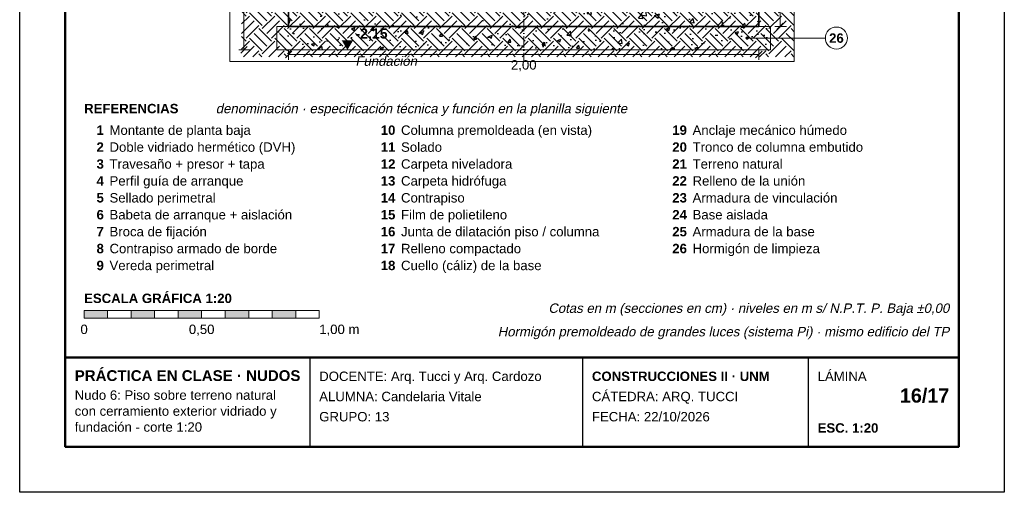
# Model space of a CAD drawing. Header units: millimetres. Extents: x 6 to 4194, y 6 to 5934.
# Tile 1 of 2: x 6 to 4194, y 6 to 2018. Entities that reach past the tile are written whole.
import ezdxf
from ezdxf.enums import TextEntityAlignment as Align

# ---------------------------------------------------------------- set-up
doc = ezdxf.new("R2010")
doc.units = ezdxf.units.MM
doc.header["$LTSCALE"] = 20
doc.linetypes.add('DASHDOT', pattern=[3.556, 2.54, -0.508, 0, -0.508])
for name, color, linetype in [('A-CONTORNOS', 7, 'Continuous'), ('A-HORMIGON-INSITU', 33, 'Continuous'), ('A-HORMIGON-SIMPLE', 9, 'Continuous'), ('A-TERRENO', 32, 'Continuous'), ('X-COTAS', 3, 'Continuous'), ('X-EJES', 1, 'DASHDOT'), ('X-MARCO', 7, 'Continuous'), ('X-NIVELES', 7, 'Continuous'), ('X-REFERENCIAS', 1, 'Continuous'), ('X-ROTULO', 7, 'Continuous'), ('X-TEXTOS', 7, 'Continuous')]:
    doc.layers.add(name, color=color, linetype=linetype)
doc.styles.add('ARIAL', font='arial.ttf')
doc.styles.add('ARIAL-B', font='arialbd.ttf')

msp = doc.modelspace()

# ---------------------------------------------------------------- hatches: boundary and pattern name
at = {"layer": 'A-HORMIGON-INSITU'}
h = msp.add_hatch(dxfattribs=at)
h.set_pattern_fill('AR-CONC', color=256, scale=1.2)
h.paths.add_polyline_path([(1150, 1990), (3150, 1990), (3150, 2290), (2675, 2590), (1625, 2590), (1150, 2290)])
at = {"layer": 'A-HORMIGON-SIMPLE'}
h = msp.add_hatch(dxfattribs=at)
h.set_pattern_fill('AR-CONC', color=256, scale=0.8)
h.paths.add_polyline_path([(1100, 1890), (3200, 1890), (3200, 1990), (1100, 1990)])
at = {"layer": 'A-TERRENO'}
h = msp.add_hatch(dxfattribs=at)
h.set_pattern_fill('EARTH', color=256, scale=12, angle=45)
h.paths.add_polyline_path([(950, 1860), (3300, 1860), (3300, 3713), (950, 3713)])
at = {"layer": 'X-NIVELES'}
h = msp.add_hatch(color=7, dxfattribs=at)
h.dxf.hatch_style = 1
h.paths.add_polyline_path([(1400, 1890), (1376, 1930), (1424, 1930)])
at = {"layer": 'X-REFERENCIAS'}
h = msp.add_hatch(color=7, dxfattribs=at)
h.dxf.hatch_style = 1
h.paths.add_polyline_path([(3107, 1940), (3106.7, 1942.2), (3105.7, 1944.1), (3104.1, 1945.7), (3102.2, 1946.7), (3100, 1947), (3097.8, 1946.7), (3095.9, 1945.7), (3094.3, 1944.1), (3093.3, 1942.2), (3093, 1940), (3093.3, 1937.8), (3094.3, 1935.9), (3095.9, 1934.3), (3097.8, 1933.3), (3100, 1933), (3102.2, 1933.3), (3104.1, 1934.3), (3105.7, 1935.9), (3106.7, 1937.8)])
at = {"layer": 'X-TEXTOS'}
h = msp.add_hatch(color=7, dxfattribs=at)
h.dxf.hatch_style = 1
h.paths.add_polyline_path([(280, 780), (380, 780), (380, 748), (280, 748)])
h = msp.add_hatch(color=7, dxfattribs=at)
h.dxf.hatch_style = 1
h.paths.add_polyline_path([(480, 780), (580, 780), (580, 748), (480, 748)])
h = msp.add_hatch(color=7, dxfattribs=at)
h.dxf.hatch_style = 1
h.paths.add_polyline_path([(680, 780), (780, 780), (780, 748), (680, 748)])
h = msp.add_hatch(color=7, dxfattribs=at)
h.dxf.hatch_style = 1
h.paths.add_polyline_path([(880, 780), (980, 780), (980, 748), (880, 748)])
h = msp.add_hatch(color=7, dxfattribs=at)
h.dxf.hatch_style = 1
h.paths.add_polyline_path([(1080, 780), (1180, 780), (1180, 748), (1080, 748)])

# ---------------------------------------------------------------- linework, layer by layer
at = {"layer": 'A-CONTORNOS', "lineweight": 35}
msp.add_lwpolyline([(1150, 1990), (3150, 1990), (3150, 2290), (2675, 2590), (1625, 2590), (1150, 2290)], close=True, dxfattribs=at)
at = {"layer": 'A-CONTORNOS', "lineweight": 18}
msp.add_lwpolyline([(1100, 1890), (3200, 1890), (3200, 1990), (1100, 1990)], close=True, dxfattribs=at)
at = {"layer": 'X-COTAS', "lineweight": 13}
for points in [[(960, 1890), (960, 4040)], [(3240, 1990), (3240, 2290)], [(3218, 1990), (3268, 1990)], [(938, 1890), (988, 1890)], [(1150, 1892), (1150, 1848)], [(3150, 1892), (3150, 1848)], [(1150, 1870), (3150, 1870)]]:
    msp.add_lwpolyline(points, dxfattribs=at)
at = {"layer": 'X-COTAS', "lineweight": 25}
for points in [[(3226, 1976), (3254, 2004)], [(946, 1876), (974, 1904)], [(1136, 1856), (1164, 1884)], [(3136, 1856), (3164, 1884)]]:
    msp.add_lwpolyline(points, dxfattribs=at)
at = {"layer": 'X-EJES', "color": 12, "lineweight": 13, "true_color": 0xcc0000}
msp.add_lwpolyline([(2150, 4940), (2150, 1840)], dxfattribs=at)
at = {"layer": 'X-MARCO', "lineweight": 30}
msp.add_lwpolyline([(6, 5934), (4194, 5934), (4194, 6), (6, 6)], close=True, dxfattribs=at)
at = {"layer": 'X-MARCO', "lineweight": 50}
msp.add_lwpolyline([(200, 5740), (4000, 5740), (4000, 200), (200, 200)], close=True, dxfattribs=at)
at = {"layer": 'X-NIVELES', "lineweight": 13}
msp.add_lwpolyline([(1328, 1890), (1472, 1890)], dxfattribs=at)
at = {"layer": 'X-REFERENCIAS', "lineweight": 13}
msp.add_lwpolyline([(3100, 1940), (3360, 1940), (3433, 1940)], dxfattribs=at)
at = {"layer": 'X-REFERENCIAS', "lineweight": 18}
msp.add_circle((3480, 1940), 47, dxfattribs=at)
at = {"layer": 'X-ROTULO', "lineweight": 50}
msp.add_lwpolyline([(200, 580), (4000, 580), (4000, 200), (200, 200)], close=True, dxfattribs=at)
at = {"layer": 'X-ROTULO', "lineweight": 25}
for points in [[(1240, 580), (1240, 200)], [(2400, 580), (2400, 200)], [(3360, 580), (3360, 200)]]:
    msp.add_lwpolyline(points, dxfattribs=at)
at = {"layer": 'X-TEXTOS', "lineweight": 13}
for points in [[(900, 4860), (3300, 4860), (3300, 1840), (900, 1840)], [(280, 780), (380, 780), (380, 748), (280, 748)], [(380, 780), (480, 780), (480, 748), (380, 748)], [(480, 780), (580, 780), (580, 748), (480, 748)], [(580, 780), (680, 780), (680, 748), (580, 748)], [(680, 780), (780, 780), (780, 748), (680, 748)], [(780, 780), (880, 780), (880, 748), (780, 748)], [(880, 780), (980, 780), (980, 748), (880, 748)], [(980, 780), (1080, 780), (1080, 748), (980, 748)], [(1080, 780), (1180, 780), (1180, 748), (1080, 748)], [(1180, 780), (1280, 780), (1280, 748), (1180, 748)]]:
    msp.add_lwpolyline(points, close=True, dxfattribs=at)

# ---------------------------------------------------------------- texts
at = {"layer": 'X-COTAS', "style": 'ARIAL'}
msp.add_text('2,00', height=40.1, dxfattribs=at).set_placement((2150, 1806), align=Align.CENTER)
at = {"layer": 'X-NIVELES', "style": 'ARIAL-B'}
msp.add_text('-2,15', height=42.96, dxfattribs=at).set_placement((1434, 1938))
at = {"layer": 'X-NIVELES', "style": 'ARIAL', "oblique": 12}
msp.add_text('Fundación', height=40.1, dxfattribs=at).set_placement((1434, 1822))
at = {"layer": 'X-REFERENCIAS', "style": 'ARIAL-B'}
msp.add_text('26', height=40.1, dxfattribs=at).set_placement((3480, 1920), align=Align.CENTER)
at = {"layer": 'X-ROTULO'}
for s, height, style, p in [('PRÁCTICA EN CLASE · NUDOS', 45.824, 'ARIAL-B', (240, 480)), ('DOCENTE: Arq. Tucci y Arq. Cardozo', 40.096, 'ARIAL', (1280, 480)), ('CONSTRUCCIONES II · UNM', 40.096, 'ARIAL-B', (2440, 480)), ('LÁMINA', 40.1, 'ARIAL', (3400, 480)), ('Nudo 6: Piso sobre terreno natural', 40.096, 'ARIAL', (240, 400)), ('ALUMNA: Candelaria Vitale', 40.096, 'ARIAL', (1280, 394)), ('CÁTEDRA: ARQ. TUCCI', 40.096, 'ARIAL', (2440, 394)), ('con cerramiento exterior vidriado y', 40.096, 'ARIAL', (240, 332)), ('GRUPO: 13', 40.1, 'ARIAL', (1280, 308)), ('FECHA: 22/10/2026', 40.096, 'ARIAL', (2440, 308)), ('fundación - corte 1:20', 40.096, 'ARIAL', (240, 264)), ('ESC. 1:20', 40.1, 'ARIAL-B', (3400, 260))]:
    msp.add_text(s, height=height, dxfattribs=dict(at, style=style)).set_placement(p)
at = {"layer": 'X-ROTULO', "style": 'ARIAL-B'}
msp.add_text('16/17', height=60.14, dxfattribs=at).set_placement((3960, 388), align=Align.RIGHT)
at = {"layer": 'X-TEXTOS'}
for s, height, style, p in [('REFERENCIAS', 40.096, 'ARIAL-B', (280, 1620)), ('Montante de planta baja', 40.096, 'ARIAL', (388, 1528)), ('Columna premoldeada (en vista)', 40.096, 'ARIAL', (1628, 1528)), ('Anclaje mecánico húmedo', 40.096, 'ARIAL', (2868, 1528)), ('Doble vidriado hermético (DVH)', 40.096, 'ARIAL', (388, 1456)), ('Solado', 40.1, 'ARIAL', (1628, 1456)), ('Tronco de columna embutido', 40.096, 'ARIAL', (2868, 1456)), ('Travesaño + presor + tapa', 40.096, 'ARIAL', (388, 1384)), ('Carpeta niveladora', 40.096, 'ARIAL', (1628, 1384)), ('Terreno natural', 40.096, 'ARIAL', (2868, 1384)), ('Perfil guía de arranque', 40.096, 'ARIAL', (388, 1312)), ('Carpeta hidrófuga', 40.096, 'ARIAL', (1628, 1312)), ('Relleno de la unión', 40.096, 'ARIAL', (2868, 1312)), ('Sellado perimetral', 40.096, 'ARIAL', (388, 1240)), ('Contrapiso', 40.1, 'ARIAL', (1628, 1240)), ('Armadura de vinculación', 40.096, 'ARIAL', (2868, 1240)), ('Babeta de arranque + aislación', 40.096, 'ARIAL', (388, 1168)), ('Film de polietileno', 40.096, 'ARIAL', (1628, 1168)), ('Base aislada', 40.096, 'ARIAL', (2868, 1168)), ('Broca de fijación', 40.096, 'ARIAL', (388, 1096)), ('Junta de dilatación piso / columna', 40.096, 'ARIAL', (1628, 1096)), ('Armadura de la base', 40.096, 'ARIAL', (2868, 1096)), ('Contrapiso armado de borde', 40.096, 'ARIAL', (388, 1024)), ('Relleno compactado', 40.096, 'ARIAL', (1628, 1024)), ('Hormigón de limpieza', 40.096, 'ARIAL', (2868, 1024)), ('Vereda perimetral', 40.096, 'ARIAL', (388, 952)), ('Cuello (cáliz) de la base', 40.096, 'ARIAL', (1628, 952)), ('ESCALA GRÁFICA 1:20', 40.096, 'ARIAL-B', (280, 812)), ('1,00 m', 40.1, 'ARIAL', (1280, 680))]:
    msp.add_text(s, height=height, dxfattribs=dict(at, style=style)).set_placement(p)
at = {"layer": 'X-TEXTOS', "style": 'ARIAL', "oblique": 12}
msp.add_text('denominación · especificación técnica y función en la planilla siguiente', height=40.096, dxfattribs=at).set_placement((840, 1620))
at = {"layer": 'X-TEXTOS', "style": 'ARIAL-B'}
for s, p in [('1', (364, 1528)), ('10', (1604, 1528)), ('19', (2844, 1528)), ('2', (364, 1456)), ('11', (1604, 1456)), ('20', (2844, 1456)), ('3', (364, 1384)), ('12', (1604, 1384)), ('21', (2844, 1384)), ('4', (364, 1312)), ('13', (1604, 1312)), ('22', (2844, 1312)), ('5', (364, 1240)), ('14', (1604, 1240)), ('23', (2844, 1240)), ('6', (364, 1168)), ('15', (1604, 1168)), ('24', (2844, 1168)), ('7', (364, 1096)), ('16', (1604, 1096)), ('25', (2844, 1096)), ('8', (364, 1024)), ('17', (1604, 1024)), ('26', (2844, 1024)), ('9', (364, 952)), ('18', (1604, 952))]:
    msp.add_text(s, height=40.1, dxfattribs=at).set_placement(p, align=Align.RIGHT)
at = {"layer": 'X-TEXTOS', "style": 'ARIAL', "oblique": 12}
for s, p in [('Cotas en m (secciones en cm) · niveles en m s/ N.P.T. P. Baja ±0,00', (3960, 770)), ('Hormigón premoldeado de grandes luces (sistema Pi) · mismo edificio del TP', (3960, 670))]:
    msp.add_text(s, height=40.096, dxfattribs=at).set_placement(p, align=Align.RIGHT)
at = {"layer": 'X-TEXTOS', "style": 'ARIAL'}
for s, p in [('0', (280, 680)), ('0,50', (780, 680))]:
    msp.add_text(s, height=40.1, dxfattribs=at).set_placement(p, align=Align.CENTER)

doc.saveas('drawing.dxf')
